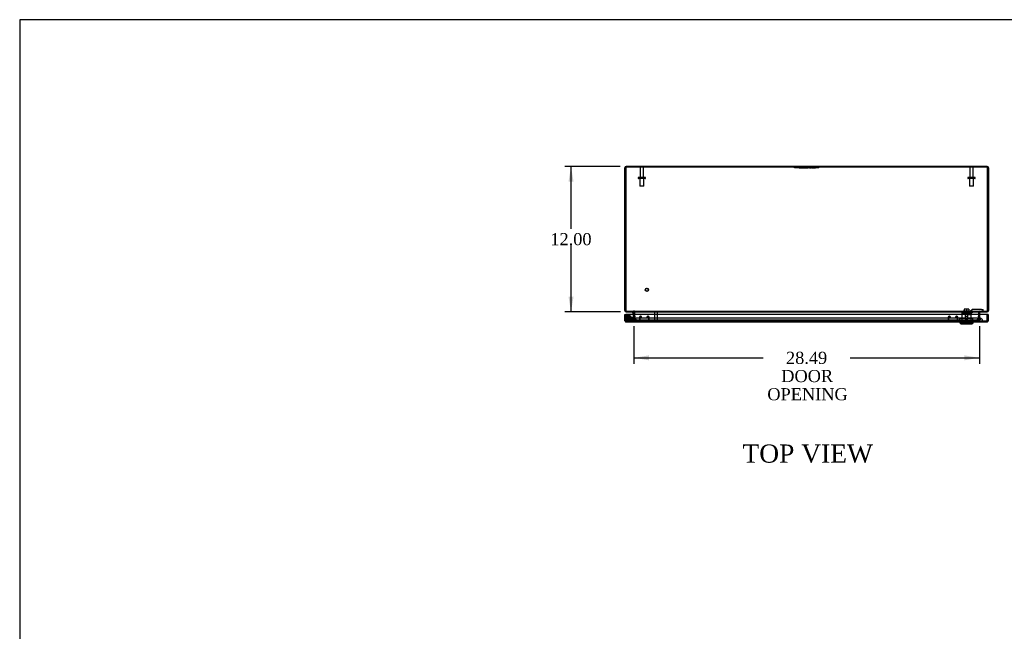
# Model space of a CAD drawing. Header units: inches. Extents: x 1 to 240, y -1 to 159.
# Tile 4 of 9: x 1 to 82, y 109 to 159. Entities that reach past the tile are written whole.
import ezdxf
from ezdxf.enums import TextEntityAlignment as Align
from ezdxf.lldxf.tags import DXFTag

# ---------------------------------------------------------------- set-up
doc = ezdxf.new("R2010")
doc.units = ezdxf.units.IN
doc.header["$MEASUREMENT"] = 0
for name, color, linetype in [('CAP02342', 7, 'Continuous'), ('COM52765', 7, 'Continuous'), ('COM52811', 7, 'Continuous'), ('COM53846', 7, 'Continuous'), ('COM70219', 7, 'Continuous'), ('COM71099-1', 7, 'Continuous'), ('Default', 7, 'Continuous'), ('HNG14573-1', 7, 'Continuous'), ('HNG14573-2', 7, 'Continuous'), ('LOK10000', 7, 'Continuous'), ('LOK10000CAM', 7, 'Continuous'), ('LOK10000NUT', 7, 'Continuous'), ('LOK10000SC', 7, 'Continuous'), ('PIN17645', 7, 'Continuous'), ('QLB20254', 7, 'Continuous'), ('QLB20284', 7, 'Continuous'), ('STD21878', 7, 'Continuous'), ('STD26098', 7, 'Continuous')]:
    doc.layers.add(name, color=color, linetype=linetype)
doc.styles.add('SEACAD_Times_New_Roman', font='times.ttf')
tags = doc.linetypes.add('HIDDEN2', pattern=[0.1875, 0.125, -0.0625]).pattern_tags.tags
tags[6:7] = [DXFTag(74, 4), DXFTag(75, 0), DXFTag(340, '0'), DXFTag(46, 0.0), DXFTag(50, 0.0), DXFTag(44, 0.0), DXFTag(45, 0.0)]
tags[4:5] = [DXFTag(74, 4), DXFTag(75, 0), DXFTag(340, '0'), DXFTag(46, 0.0), DXFTag(50, 0.0), DXFTag(44, 0.0), DXFTag(45, 0.0)]
doc.dimstyles.new('HAMMOND_(STH_-_240x160)', dxfattribs={"dimtxt": 1, "dimasz": 1.25, "dimexe": 0.5, "dimexo": 0.5, "dimgap": 0.25, "dimtad": 0, "dimtih": 1, "dimtoh": 1, "dimzin": 0, "dimdsep": 46, "dimtxsty": 'SEACAD_Times_New_Roman', "dimblk1": '_SE_FILLED', "dimblk2": '_SE_FILLED', "dimsah": 1, "dimcen": 0.5, "dimadec": 0, "dimazin": 0, "dimtfac": 0.8, "dimtofl": 0, "dimtmove": 0, "dimatfit": 3, "dimfxl": 1, "dimtolj": 1, "dimtzin": 0, "dimarcsym": 0})

# ---------------------------------------------------------------- blocks, each defined once
blk = doc.blocks.new('SE1')
at = {"layer": 'CAP02342', "color": 7, "linetype": 'HIDDEN2'}
for radius in [0.146, 0.086]:
    blk.add_circle((51.149, 134.606), radius, dxfattribs=at)
at = {"layer": 'COM52765', "color": 7, "linetype": 'Continuous'}
for p, q in [((80.766, 147.096), (50.982, 147.096)), ((50.874, 135.299), (50.874, 146.988)), ((80.874, 146.988), (80.874, 135.299)), ((50.874, 135.204), (50.874, 135.299)), ((50.874, 135.204), (50.946, 135.204)), ((50.982, 135.096), (50.982, 135.124)), ((51.01, 135.096), (50.982, 135.096)), ((51.624, 135.062), (51.696, 135.067)), ((51.624, 134.884), (51.624, 135.06)), ((80.124, 135.062), (80.053, 135.067)), ((80.124, 135.06), (80.124, 134.884)), ((80.766, 135.096), (80.739, 135.096)), ((80.766, 135.096), (80.766, 135.124)), ((80.874, 135.204), (80.802, 135.204)), ((80.874, 135.299), (80.874, 135.204))]:
    blk.add_line(p, q, dxfattribs=at)
at = {"layer": 'COM52765', "color": 7, "linetype": 'HIDDEN2'}
for p, q in [((51.374, 147.096), (51.374, 147.024)), ((51.874, 147.024), (51.874, 147.096)), ((79.874, 147.096), (79.874, 147.024)), ((80.374, 147.024), (80.374, 147.096)), ((50.946, 135.299), (50.946, 135.301)), ((50.946, 135.299), (50.946, 135.204)), ((50.982, 135.168), (51.009, 135.168)), ((50.982, 135.124), (50.982, 135.168)), ((51.588, 135.096), (51.588, 135.168)), ((51.624, 134.736), (51.624, 134.884)), ((80.124, 134.884), (80.124, 134.736)), ((80.16, 135.096), (80.16, 135.168)), ((80.739, 135.168), (80.766, 135.168)), ((80.766, 135.124), (80.766, 135.168)), ((80.802, 135.301), (80.802, 135.299)), ((80.802, 135.204), (80.802, 135.299)), ((51.559, 134.442), (51.623, 134.722)), ((51.629, 134.426), (51.559, 134.442)), ((51.623, 134.722), (51.624, 134.73)), ((51.623, 134.722), (51.694, 134.706)), ((51.696, 134.736), (51.624, 134.736)), ((51.624, 134.73), (51.624, 134.736)), ((51.624, 134.73), (51.696, 134.73)), ((51.629, 134.426), (51.694, 134.706)), ((51.694, 134.706), (51.696, 134.73)), ((80.052, 134.736), (80.124, 134.736)), ((80.124, 134.73), (80.052, 134.73)), ((80.052, 134.73), (80.055, 134.706)), ((80.125, 134.722), (80.055, 134.706)), ((80.055, 134.706), (80.12, 134.426)), ((80.12, 134.426), (80.19, 134.442)), ((80.124, 134.736), (80.124, 134.73)), ((80.124, 134.73), (80.125, 134.722)), ((80.125, 134.722), (80.19, 134.442))]:
    blk.add_line(p, q, dxfattribs=at)
at = {"layer": 'COM52765', "color": 7, "linetype": 'Continuous'}
for centre, radius, start, end in [((50.982, 146.988), 0.108, 90, 180), ((80.766, 146.988), 0.108, 0, 90), ((50.982, 135.204), 0.108, 180, 270), ((50.982, 135.204), 0.036, 180, 247.05578), ((51.588, 135.06), 0.036, 3.76822, 90), ((51.588, 135.06), 0.036, 0, 3.76822), ((51.588, 135.06), 0.108, 3.76824, 6.57026), ((51.588, 135.06), 0.108, 0, 3.76822), ((80.16, 135.06), 0.108, 176.23178, 180), ((80.16, 135.06), 0.108, 173.42975, 176.23177), ((80.16, 135.06), 0.036, 90, 176.23178), ((80.16, 135.06), 0.036, 176.23178, 180), ((80.766, 135.204), 0.108, 270, 0), ((80.766, 135.204), 0.036, 292.94215, 0)]:
    blk.add_arc(centre, radius, start, end, dxfattribs=at)
at = {"layer": 'COM52765', "color": 7, "linetype": 'HIDDEN2'}
for centre, radius, start, end in [((50.982, 146.988), 0.036, 90, 180), ((80.766, 146.988), 0.036, 0, 90), ((50.982, 135.204), 0.036, 247.05578, 270), ((51.588, 135.06), 0.108, 6.57026, 89.99999), ((80.16, 135.06), 0.108, 90.00002, 173.42975), ((80.766, 135.204), 0.036, 270, 292.94215)]:
    blk.add_arc(centre, radius, start, end, dxfattribs=at)
at = {"layer": 'COM52811', "color": 7, "linetype": 'Continuous'}
for p, q in [((50.878, 134.884), (50.95, 134.884)), ((50.878, 134.367), (50.878, 134.884)), ((80.775, 134.884), (50.95, 134.884)), ((50.95, 134.884), (50.95, 134.367)), ((50.95, 134.367), (50.95, 134.884)), ((80.775, 134.367), (80.775, 134.884)), ((80.847, 134.884), (80.775, 134.884)), ((80.775, 134.884), (80.775, 134.367)), ((80.847, 134.884), (80.847, 134.367)), ((50.95, 134.316), (50.924, 134.279)), ((50.95, 134.367), (50.95, 134.367)), ((50.95, 134.367), (50.95, 134.279)), ((50.95, 134.367), (50.95, 134.316)), ((80.739, 134.259), (50.986, 134.259)), ((50.986, 134.259), (50.986, 134.259)), ((50.986, 134.259), (50.986, 134.259)), ((50.986, 134.259), (50.986, 134.259)), ((80.74, 134.259), (80.739, 134.259)), ((80.74, 134.259), (80.74, 134.259)), ((80.74, 134.259), (80.74, 134.259)), ((80.775, 134.367), (80.775, 134.367)), ((80.775, 134.367), (80.775, 134.279)), ((80.775, 134.316), (80.775, 134.367)), ((80.775, 134.316), (80.802, 134.279))]:
    blk.add_line(p, q, dxfattribs=at)
at = {"layer": 'COM52811', "color": 7, "linetype": 'HIDDEN2'}
for p, q in [((50.95, 134.367), (50.951, 134.367)), ((80.739, 134.331), (50.986, 134.331)), ((50.986, 134.331), (50.986, 134.259)), ((50.986, 134.259), (50.986, 134.331)), ((78.656, 134.331), (78.656, 134.259)), ((78.82, 134.331), (78.82, 134.259)), ((79.282, 134.331), (79.282, 134.259)), ((79.447, 134.331), (79.447, 134.259)), ((80.739, 134.259), (80.739, 134.331)), ((80.74, 134.331), (80.74, 134.259)), ((80.775, 134.367), (80.775, 134.367))]:
    blk.add_line(p, q, dxfattribs=at)
at = {"layer": 'COM52811', "color": 7, "linetype": 'Continuous'}
for centre, start, end in [((50.986, 134.367), 180, 234.47348), ((50.986, 134.367), 234.47348, 269.78246), ((50.986, 134.367), 269.89915, 270), ((80.739, 134.367), 270, 270.10085), ((80.739, 134.367), 270.21754, 305.52652), ((80.739, 134.367), 305.52652, 0)]:
    blk.add_arc(centre, 0.108, start, end, dxfattribs=at)
at = {"layer": 'COM52811', "color": 7, "linetype": 'HIDDEN2'}
for centre, start, end in [((50.986, 134.367), 180, 269.69745), ((50.987, 134.367), 180, 269.69745), ((50.986, 134.367), 269.69745, 270), ((80.739, 134.367), 270.30255, 0), ((80.739, 134.367), 270, 270.30255), ((80.739, 134.367), 270.30255, 0)]:
    blk.add_arc(centre, 0.036, start, end, dxfattribs=at)
for points, knots in [([(50.986, 134.259), (50.986, 134.265), (50.986, 134.271), (50.986, 134.277), (50.986, 134.283), (50.986, 134.289), (50.986, 134.295), (50.985, 134.297), (50.985, 134.298), (50.985, 134.3), (50.985, 134.301), (50.985, 134.303), (50.984, 134.304), (50.984, 134.305), (50.983, 134.305), (50.983, 134.306), (50.982, 134.307), (50.982, 134.307), (50.981, 134.307), (50.978, 134.309), (50.975, 134.309), (50.972, 134.31), (50.969, 134.31), (50.966, 134.311), (50.963, 134.312), (50.959, 134.313), (50.955, 134.315), (50.95, 134.316)], [0, 0, 0, 0, 0.186705, 0.186705, 0.186705, 0.38114, 0.38114, 0.38114, 0.429837, 0.429837, 0.429837, 0.479528, 0.479528, 0.479528, 0.504062, 0.504062, 0.504062, 0.535578, 0.535578, 0.535578, 0.673413, 0.673413, 0.673413, 0.81014, 0.81014, 0.81014, 1, 1, 1, 1]), ([(50.95, 134.316), (50.956, 134.314), (50.961, 134.312), (50.969, 134.31), (50.972, 134.309), (50.976, 134.309), (50.978, 134.308), (50.981, 134.307), (50.982, 134.307), (50.984, 134.304), (50.985, 134.302), (50.985, 134.299), (50.985, 134.297), (50.986, 134.291), (50.986, 134.287), (50.986, 134.275), (50.986, 134.267), (50.986, 134.259)], [0, 0, 0, 0, 0.25, 0.25, 0.375, 0.375, 0.4375, 0.4375, 0.5, 0.5, 0.5625, 0.5625, 0.625, 0.625, 0.75, 0.75, 1, 1, 1, 1]), ([(80.775, 134.316), (80.77, 134.314), (80.764, 134.312), (80.756, 134.31), (80.753, 134.309), (80.749, 134.309), (80.748, 134.308), (80.745, 134.307), (80.744, 134.307), (80.741, 134.304), (80.741, 134.302), (80.74, 134.299), (80.74, 134.297), (80.74, 134.291), (80.74, 134.287), (80.74, 134.275), (80.74, 134.267), (80.74, 134.259)], [0, 0, 0, 0, 0.25, 0.25, 0.375, 0.375, 0.4375, 0.4375, 0.5, 0.5, 0.5625, 0.5625, 0.625, 0.625, 0.75, 0.75, 1, 1, 1, 1]), ([(80.74, 134.259), (80.74, 134.265), (80.74, 134.271), (80.74, 134.277), (80.74, 134.283), (80.74, 134.289), (80.74, 134.295), (80.74, 134.297), (80.741, 134.298), (80.741, 134.3), (80.741, 134.301), (80.741, 134.303), (80.742, 134.304), (80.742, 134.305), (80.743, 134.305), (80.743, 134.306), (80.744, 134.307), (80.744, 134.307), (80.745, 134.307), (80.748, 134.309), (80.751, 134.309), (80.754, 134.31), (80.757, 134.31), (80.76, 134.311), (80.763, 134.312), (80.767, 134.313), (80.771, 134.315), (80.775, 134.316)], [0, 0, 0, 0, 0.186705, 0.186705, 0.186705, 0.38114, 0.38114, 0.38114, 0.429837, 0.429837, 0.429837, 0.479528, 0.479528, 0.479528, 0.504062, 0.504062, 0.504062, 0.535578, 0.535578, 0.535578, 0.673413, 0.673413, 0.673413, 0.81014, 0.81014, 0.81014, 1, 1, 1, 1])]:
    blk.add_open_spline(points, degree=3, knots=knots, dxfattribs=at)
at = {"layer": 'COM52811', "color": 7, "linetype": 'Continuous'}
for points in [[(50.95, 134.279), (50.956, 134.273), (50.962, 134.268), (50.974, 134.261), (50.98, 134.259), (50.986, 134.259)], [(80.775, 134.279), (80.769, 134.273), (80.763, 134.268), (80.751, 134.261), (80.746, 134.259), (80.74, 134.259)]]:
    blk.add_open_spline(points, degree=3, knots=[0, 0, 0, 0, 0.5, 0.5, 1, 1, 1, 1], dxfattribs=at)
at = {"layer": 'COM53846', "color": 7, "linetype": 'HIDDEN2'}
for p, q in [((52.075, 134.656), (52.075, 134.412)), ((52.113, 134.656), (52.113, 134.412)), ((52.182, 134.737), (52.156, 134.737)), ((52.182, 134.699), (52.156, 134.699)), ((52.156, 134.369), (52.807, 134.369)), ((52.225, 134.619), (52.225, 134.656)), ((52.263, 134.619), (52.225, 134.619)), ((52.263, 134.619), (52.263, 134.656)), ((52.7, 134.656), (52.7, 134.619)), ((52.7, 134.619), (52.738, 134.619)), ((52.738, 134.656), (52.738, 134.619)), ((52.807, 134.737), (52.781, 134.737)), ((52.807, 134.699), (52.781, 134.699)), ((52.85, 134.412), (52.85, 134.656)), ((52.888, 134.412), (52.888, 134.656)), ((77.538, 134.656), (77.538, 134.412)), ((77.576, 134.656), (77.576, 134.412)), ((77.645, 134.737), (77.619, 134.737)), ((77.645, 134.699), (77.619, 134.699)), ((77.619, 134.369), (78.269, 134.369)), ((77.688, 134.619), (77.688, 134.656)), ((77.726, 134.619), (77.688, 134.619)), ((77.726, 134.619), (77.726, 134.656)), ((78.162, 134.656), (78.162, 134.619)), ((78.162, 134.619), (78.2, 134.619)), ((78.2, 134.656), (78.2, 134.619)), ((78.269, 134.737), (78.243, 134.737)), ((78.269, 134.699), (78.243, 134.699)), ((78.312, 134.412), (78.312, 134.656)), ((78.35, 134.412), (78.35, 134.656))]:
    blk.add_line(p, q, dxfattribs=at)
for centre, radius, start, end in [((52.156, 134.656), 0.081, 90, 180), ((52.156, 134.412), 0.081, 180, 270), ((52.156, 134.656), 0.043, 90, 180), ((52.156, 134.412), 0.043, 180, 270), ((52.182, 134.656), 0.081, 0, 90), ((52.182, 134.656), 0.043, 0, 90), ((52.781, 134.656), 0.081, 90, 180), ((52.781, 134.656), 0.043, 90, 180), ((52.807, 134.656), 0.081, 0, 90), ((52.807, 134.656), 0.043, 0, 90), ((52.807, 134.412), 0.043, 270, 0), ((52.807, 134.412), 0.081, 270, 0), ((77.619, 134.656), 0.081, 90, 180), ((77.619, 134.412), 0.081, 180, 270), ((77.619, 134.656), 0.043, 90, 180), ((77.619, 134.412), 0.043, 180, 270), ((77.645, 134.656), 0.081, 0, 90), ((77.645, 134.656), 0.043, 0, 90), ((78.243, 134.656), 0.081, 90, 180), ((78.243, 134.656), 0.043, 90, 180), ((78.269, 134.656), 0.081, 0, 90), ((78.269, 134.656), 0.043, 0, 90), ((78.269, 134.412), 0.043, 270, 0), ((78.269, 134.412), 0.081, 270, 0)]:
    blk.add_arc(centre, radius, start, end, dxfattribs=at)
at = {"layer": 'COM70219', "color": 7, "linetype": 'HIDDEN2'}
for p, q in [((51.613, 134.335), (51.364, 134.333)), ((51.364, 134.333), (51.364, 134.332)), ((51.863, 134.333), (51.364, 134.333)), ((51.863, 134.332), (51.364, 134.332)), ((51.863, 134.581), (51.613, 134.581)), ((51.862, 134.333), (51.613, 134.335)), ((51.863, 134.335), (51.613, 134.335)), ((51.862, 134.332), (51.862, 134.333)), ((79.885, 134.581), (51.863, 134.581)), ((79.885, 134.335), (51.863, 134.335)), ((79.885, 134.333), (51.863, 134.333)), ((79.885, 134.332), (51.863, 134.332)), ((80.135, 134.581), (79.885, 134.581)), ((80.135, 134.335), (79.885, 134.335)), ((80.384, 134.333), (79.885, 134.333)), ((80.384, 134.332), (79.885, 134.332)), ((79.886, 134.333), (80.135, 134.335)), ((79.886, 134.332), (79.886, 134.333)), ((80.135, 134.335), (80.384, 134.333)), ((80.384, 134.333), (80.384, 134.332))]:
    blk.add_line(p, q, dxfattribs=at)
for centre in [(51.613, 134.331), (80.135, 134.331)]:
    blk.add_arc(centre, 0.25, 0, 180, dxfattribs=at)
at = {"layer": 'COM71099-1', "color": 7, "linetype": 'Continuous'}
for p, q in [((80.802, 147.024), (50.946, 147.024)), ((50.946, 147.024), (50.946, 135.301)), ((80.802, 135.301), (80.802, 147.024)), ((51.009, 135.096), (80.739, 135.096)), ((51.696, 135.072), (51.696, 135.06)), ((51.696, 134.884), (51.696, 135.06)), ((80.052, 135.06), (80.052, 135.072)), ((80.052, 135.06), (80.052, 134.884))]:
    blk.add_line(p, q, dxfattribs=at)
at = {"layer": 'COM71099-1', "color": 7, "linetype": 'HIDDEN2'}
for p, q in [((51.009, 135.168), (80.739, 135.168)), ((51.009, 135.168), (51.009, 135.096)), ((51.623, 135.168), (51.623, 135.096)), ((51.696, 135.072), (51.696, 135.095)), ((51.696, 134.73), (51.696, 134.884)), ((80.052, 135.072), (80.052, 135.095)), ((80.052, 134.884), (80.052, 134.73)), ((80.126, 135.168), (80.126, 135.096)), ((80.739, 135.168), (80.739, 135.096)), ((51.629, 134.442), (51.695, 134.722)), ((51.695, 134.706), (51.629, 134.426)), ((51.629, 134.442), (51.629, 134.426)), ((51.629, 134.442), (80.119, 134.442)), ((51.629, 134.426), (80.119, 134.426)), ((51.696, 134.73), (51.695, 134.722)), ((51.696, 134.729), (51.695, 134.706)), ((51.695, 134.706), (51.696, 134.729)), ((51.695, 134.722), (51.695, 134.706)), ((51.696, 134.73), (51.696, 134.729)), ((51.696, 134.73), (51.696, 134.73)), ((51.696, 134.729), (51.696, 134.73)), ((80.052, 134.73), (80.052, 134.729)), ((80.054, 134.722), (80.052, 134.73)), ((80.052, 134.73), (80.052, 134.73)), ((80.054, 134.706), (80.052, 134.729)), ((80.052, 134.729), (80.054, 134.706)), ((80.054, 134.722), (80.119, 134.442)), ((80.054, 134.722), (80.054, 134.706)), ((80.119, 134.426), (80.054, 134.706)), ((80.119, 134.442), (80.119, 134.426))]:
    blk.add_line(p, q, dxfattribs=at)
at = {"layer": 'COM71099-1', "color": 7, "linetype": 'Continuous'}
for centre, radius, start, end in [((51.258, 135.301), 0.312, 180, 198.09297), ((51.615, 134.949), 0.147, 56.26725, 86.91739), ((80.134, 134.949), 0.147, 93.08261, 123.73275), ((80.49, 135.301), 0.312, 341.90703, 0)]:
    blk.add_arc(centre, radius, start, end, dxfattribs=at)
at = {"layer": 'COM71099-1', "color": 7, "linetype": 'HIDDEN2'}
for centre, start, end in [((51.615, 134.949), 56.26725, 86.91739), ((80.134, 134.949), 93.08261, 123.73275)]:
    blk.add_arc(centre, 0.147, start, end, dxfattribs=at)
for points in [[(50.962, 135.204), (50.964, 135.199), (50.967, 135.194), (50.974, 135.185), (50.978, 135.181), (50.986, 135.175), (50.99, 135.172), (50.999, 135.169), (51.004, 135.168), (51.009, 135.168)], [(51.623, 135.168), (51.629, 135.168), (51.635, 135.166), (51.647, 135.159), (51.653, 135.154), (51.666, 135.141), (51.672, 135.133), (51.684, 135.115), (51.69, 135.105), (51.696, 135.095)], [(51.696, 135.095), (51.69, 135.105), (51.684, 135.115), (51.672, 135.133), (51.666, 135.141), (51.653, 135.154), (51.647, 135.159), (51.635, 135.166), (51.629, 135.168), (51.623, 135.168)], [(80.052, 135.095), (80.059, 135.105), (80.065, 135.115), (80.077, 135.133), (80.083, 135.141), (80.095, 135.154), (80.101, 135.159), (80.114, 135.166), (80.12, 135.168), (80.126, 135.168)], [(80.739, 135.168), (80.745, 135.168), (80.75, 135.169), (80.759, 135.172), (80.763, 135.175), (80.771, 135.181), (80.775, 135.185), (80.781, 135.194), (80.784, 135.199), (80.787, 135.204)]]:
    blk.add_open_spline(points, degree=3, knots=[0, 0, 0, 0, 0.25, 0.25, 0.5, 0.5, 0.75, 0.75, 1, 1, 1, 1], dxfattribs=at)
at = {"layer": 'COM71099-1', "color": 7, "linetype": 'Continuous'}
for points, knots in [([(50.962, 135.204), (50.962, 135.202), (50.963, 135.198), (50.964, 135.191), (50.965, 135.185), (50.967, 135.178), (50.968, 135.172), (50.969, 135.166), (50.971, 135.16), (50.972, 135.155), (50.974, 135.149), (50.975, 135.144), (50.977, 135.139), (50.978, 135.134), (50.98, 135.129), (50.983, 135.122), (50.988, 135.112), (50.994, 135.104), (50.999, 135.099), (51.004, 135.096), (51.008, 135.096), (51.009, 135.096)], [0, 0, 0, 0, 0.037505, 0.074906, 0.112201, 0.149385, 0.186456, 0.223409, 0.260242, 0.296951, 0.333533, 0.369984, 0.406303, 0.442485, 0.478527, 0.514427, 0.638738, 0.761153, 0.84171, 0.921336, 1, 1, 1, 1]), ([(80.739, 135.096), (80.74, 135.096), (80.742, 135.096), (80.745, 135.097), (80.747, 135.098), (80.749, 135.099), (80.752, 135.101), (80.754, 135.103), (80.756, 135.106), (80.759, 135.109), (80.761, 135.112), (80.763, 135.116), (80.765, 135.12), (80.768, 135.128), (80.773, 135.141), (80.777, 135.157), (80.78, 135.171), (80.783, 135.182), (80.785, 135.193), (80.786, 135.2), (80.787, 135.204)], [0, 0, 0, 0, 0.039227, 0.078698, 0.11841, 0.15836, 0.198543, 0.238956, 0.279594, 0.320453, 0.361528, 0.402815, 0.44431, 0.486009, 0.612097, 0.739826, 0.804347, 0.869228, 0.934452, 1, 1, 1, 1])]:
    blk.add_open_spline(points, degree=3, knots=knots, dxfattribs=at)
at = {"layer": 'HNG14573-1', "color": 7, "linetype": 'Continuous'}
for p, q in [((51.486, 135.039), (51.486, 135.096)), ((51.486, 135.039), (51.546, 135.039)), ((51.567, 135.018), (51.567, 134.884))]:
    blk.add_line(p, q, dxfattribs=at)
at = {"layer": 'HNG14573-1', "color": 7, "linetype": 'HIDDEN2'}
for p, q in [((51.567, 134.884), (51.567, 134.74)), ((51.607, 134.921), (51.607, 134.877)), ((51.664, 134.874), (51.664, 134.924)), ((51.435, 134.485), (51.149, 134.485)), ((51.435, 134.428), (51.149, 134.428)), ((51.243, 134.529), (51.287, 134.493)), ((51.549, 134.655), (51.334, 134.485)), ((51.6, 134.623), (51.354, 134.428)), ((51.383, 134.485), (51.383, 134.428)), ((51.567, 134.733), (51.526, 134.557)), ((51.589, 134.654), (51.58, 134.611)), ((51.622, 134.721), (51.581, 134.544)), ((51.634, 134.596), (51.646, 134.644))]:
    blk.add_line(p, q, dxfattribs=at)
at = {"layer": 'HNG14573-1', "color": 7, "linetype": 'Continuous'}
for radius in [0.078, 0.021]:
    blk.add_arc((51.546, 135.018), radius, 0, 90, dxfattribs=at)
at = {"layer": 'HNG14573-1', "color": 7, "linetype": 'HIDDEN2'}
for centre, radius, start, end in [((51.624, 134.975), 0.057, 180, 252.64774), ((51.624, 134.823), 0.057, 107.35226, 180), ((51.607, 134.924), 0.057, 0, 72.64774), ((51.607, 134.874), 0.057, 287.35226, 0), ((51.149, 134.606), 0.178, 320.59251, 270), ((51.149, 134.606), 0.121, 320.59251, 270), ((51.435, 134.578), 0.093, 270, 347), ((51.435, 134.578), 0.15, 270, 347), ((51.584, 134.554), 0.057, 94.35226, 167), ((51.618, 134.703), 0.057, 167, 239.64774), ((51.538, 134.74), 0.029, 347, 0), ((51.579, 134.609), 0.057, 274.35226, 347), ((51.59, 134.657), 0.057, 347, 59.64774), ((51.538, 134.74), 0.086, 347, 0)]:
    blk.add_arc(centre, radius, start, end, dxfattribs=at)
at = {"layer": 'HNG14573-2', "color": 7, "linetype": 'HIDDEN2'}
for radius in [0.228, 0.12]:
    blk.add_circle((51.149, 134.606), radius, dxfattribs=at)
for start, end in [(0, 178.38815), (181.61185, 0)]:
    blk.add_arc((51.149, 134.606), 0.199, start, end, dxfattribs=at)
at = {"layer": 'HNG14573-2', "color": 7, "linetype": 'Continuous'}
blk.add_arc((51.149, 134.606), 0.199, 178.38815, 181.61185, dxfattribs=at)
at = {"layer": 'LOK10000', "color": 7, "linetype": 'HIDDEN2'}
for p, q in [((79.224, 134.969), (78.659, 134.969)), ((78.659, 134.969), (78.659, 134.329)), ((78.894, 135.069), (78.894, 134.969)), ((78.894, 135.069), (79.209, 135.069)), ((78.935, 135.069), (78.935, 134.569)), ((79.051, 134.869), (79.051, 134.969)), ((79.209, 134.869), (79.051, 134.869)), ((79.167, 134.569), (79.167, 135.069)), ((79.209, 135.069), (79.209, 134.969)), ((79.209, 134.969), (79.209, 134.869)), ((79.209, 134.869), (79.444, 134.869)), ((79.444, 134.969), (79.407, 134.969)), ((79.444, 134.869), (79.444, 134.969)), ((79.444, 134.329), (79.444, 134.869)), ((78.656, 134.329), (78.656, 134.259)), ((78.74, 134.189), (78.739, 134.189)), ((78.739, 134.189), (78.739, 134.129)), ((79.364, 134.129), (78.739, 134.129)), ((78.739, 134.129), (78.739, 134.099)), ((78.74, 134.189), (78.74, 134.129)), ((78.74, 134.189), (79.362, 134.189)), ((78.82, 134.329), (78.82, 134.259)), ((78.935, 134.569), (79.167, 134.569)), ((78.935, 134.569), (79.051, 134.499)), ((79.051, 134.499), (79.167, 134.569)), ((79.282, 134.329), (79.282, 134.259)), ((79.362, 134.189), (79.362, 134.129)), ((79.362, 134.189), (79.364, 134.189)), ((79.364, 134.129), (79.364, 134.189)), ((79.364, 134.099), (79.364, 134.129)), ((79.447, 134.329), (79.447, 134.259))]:
    blk.add_line(p, q, dxfattribs=at)
at = {"layer": 'LOK10000', "color": 7, "linetype": 'Continuous'}
for p, q in [((78.501, 134.259), (78.501, 134.199)), ((78.501, 134.199), (79.601, 134.199)), ((78.501, 134.199), (78.601, 134.099)), ((78.601, 134.099), (79.501, 134.099)), ((79.501, 134.099), (79.601, 134.199)), ((79.601, 134.199), (79.601, 134.259))]:
    blk.add_line(p, q, dxfattribs=at)
at = {"layer": 'LOK10000CAM', "color": 7, "linetype": 'HIDDEN2'}
for p, q in [((78.936, 135.119), (78.682, 135.119)), ((78.682, 135.119), (78.682, 134.969)), ((78.894, 134.969), (78.894, 135.119)), ((78.936, 135.119), (79.351, 135.119)), ((79.209, 134.969), (79.209, 135.119)), ((79.351, 134.969), (79.224, 134.969)), ((79.544, 135.284), (79.351, 135.119)), ((79.351, 134.969), (79.351, 135.119)), ((79.351, 134.969), (79.407, 134.969)), ((79.407, 134.969), (79.6, 135.134)), ((80.304, 135.284), (79.544, 135.284)), ((79.6, 135.134), (80.304, 135.134)), ((80.304, 135.284), (80.429, 135.284)), ((80.429, 135.134), (80.304, 135.134)), ((80.429, 135.134), (80.429, 135.284))]:
    blk.add_line(p, q, dxfattribs=at)
at = {"layer": 'LOK10000NUT', "color": 7, "linetype": 'HIDDEN2'}
for p, q in [((79.051, 134.544), (78.521, 134.544)), ((78.521, 134.329), (78.521, 134.544)), ((79.051, 134.329), (78.521, 134.329)), ((78.659, 134.544), (78.659, 134.329)), ((79.581, 134.544), (79.051, 134.544)), ((79.051, 134.329), (79.051, 134.544)), ((79.581, 134.329), (79.051, 134.329)), ((79.444, 134.329), (79.444, 134.544)), ((79.581, 134.329), (79.581, 134.544))]:
    blk.add_line(p, q, dxfattribs=at)
at = {"layer": 'LOK10000SC', "color": 7, "linetype": 'HIDDEN2'}
for p, q in [((78.789, 135.189), (79.314, 135.189)), ((78.789, 135.189), (78.789, 135.119)), ((79.051, 135.326), (78.859, 135.326)), ((78.859, 135.326), (78.859, 135.189)), ((78.935, 135.119), (78.935, 134.744)), ((79.244, 135.326), (79.051, 135.326)), ((79.051, 135.326), (79.051, 135.189)), ((79.167, 134.744), (79.167, 135.119)), ((79.244, 135.326), (79.244, 135.189)), ((79.314, 135.119), (79.314, 135.189)), ((78.935, 134.744), (79.167, 134.744))]:
    blk.add_line(p, q, dxfattribs=at)
at = {"layer": 'PIN17645', "color": 7, "linetype": 'HIDDEN2'}
for radius in [0.188, 0.113, 0.063, 0.05]:
    blk.add_circle((51.149, 134.606), radius, dxfattribs=at)
at = {"layer": 'QLB20254', "color": 7, "linetype": 'HIDDEN2'}
for p, q in [((64.874, 146.994), (64.874, 147.024)), ((66.874, 146.994), (66.874, 147.024)), ((65.249, 146.994), (64.874, 146.994)), ((65.119, 146.995), (65.119, 146.983)), ((65.15, 146.995), (65.15, 146.983)), ((65.228, 146.984), (65.228, 146.994)), ((65.248, 146.994), (65.228, 146.994)), ((65.235, 146.984), (65.235, 146.994)), ((66.499, 146.994), (65.249, 146.994)), ((65.252, 146.984), (65.337, 146.984)), ((65.258, 146.984), (65.258, 146.994)), ((65.279, 146.984), (65.279, 146.994)), ((65.283, 146.984), (65.283, 146.994)), ((65.302, 146.984), (65.302, 146.994)), ((65.306, 146.983), (65.306, 146.995)), ((65.332, 146.984), (65.332, 146.994)), ((65.337, 146.983), (65.337, 146.995)), ((65.341, 146.984), (65.341, 146.994)), ((65.375, 146.984), (65.375, 146.994)), ((65.375, 146.984), (65.405, 146.984)), ((65.405, 146.984), (65.405, 146.994)), ((65.405, 146.984), (65.518, 146.984)), ((65.518, 146.984), (65.518, 146.994)), ((65.552, 146.984), (65.552, 146.994)), ((65.552, 146.984), (65.713, 146.984)), ((65.582, 146.984), (65.582, 146.994)), ((65.682, 146.984), (65.682, 146.994)), ((65.724, 146.984), (65.682, 146.984)), ((65.683, 146.983), (65.683, 146.995)), ((65.693, 146.983), (65.693, 146.995)), ((65.713, 146.983), (65.713, 146.995)), ((65.724, 146.983), (65.724, 146.995)), ((65.751, 146.984), (65.751, 146.994)), ((65.756, 146.984), (65.756, 146.994)), ((65.756, 146.984), (65.901, 146.984)), ((65.784, 146.984), (65.784, 146.994)), ((65.79, 146.984), (65.79, 146.994)), ((65.873, 146.983), (65.873, 146.995)), ((65.901, 146.983), (65.901, 146.995)), ((65.902, 146.984), (65.902, 146.994)), ((65.932, 146.995), (65.932, 146.983)), ((65.932, 146.984), (66.007, 146.984)), ((65.961, 146.995), (65.961, 146.983)), ((66.007, 146.984), (66.007, 146.994)), ((66.081, 146.984), (66.007, 146.984)), ((66.053, 146.983), (66.053, 146.995)), ((66.081, 146.983), (66.081, 146.995)), ((66.105, 146.984), (66.105, 146.994)), ((66.11, 146.984), (66.11, 146.994)), ((66.11, 146.984), (66.256, 146.984)), ((66.139, 146.984), (66.139, 146.994)), ((66.144, 146.984), (66.144, 146.994)), ((66.227, 146.983), (66.227, 146.995)), ((66.256, 146.983), (66.256, 146.995)), ((66.256, 146.984), (66.256, 146.994)), ((66.286, 146.984), (66.286, 146.994)), ((66.286, 146.984), (66.291, 146.984)), ((66.291, 146.984), (66.291, 146.994)), ((66.291, 146.984), (66.313, 146.984)), ((66.313, 146.984), (66.313, 146.994)), ((66.313, 146.984), (66.426, 146.984)), ((66.315, 146.984), (66.315, 146.994)), ((66.317, 146.984), (66.317, 146.994)), ((66.323, 146.984), (66.323, 146.994)), ((66.335, 146.984), (66.335, 146.994)), ((66.407, 146.983), (66.407, 146.995)), ((66.426, 146.984), (66.426, 146.994)), ((66.437, 146.984), (66.434, 146.984)), ((66.437, 146.983), (66.437, 146.995)), ((66.455, 146.984), (66.455, 146.994)), ((66.455, 146.984), (66.558, 146.984)), ((66.482, 146.984), (66.482, 146.994)), ((66.513, 146.994), (66.482, 146.994)), ((66.874, 146.994), (66.499, 146.994)), ((66.552, 146.984), (66.552, 146.994)), ((66.553, 146.984), (66.553, 146.994)), ((66.558, 146.984), (66.558, 146.994)), ((66.558, 146.984), (66.581, 146.984)), ((66.581, 146.984), (66.581, 146.994)), ((66.581, 146.984), (66.612, 146.984)), ((66.612, 146.984), (66.612, 146.994))]:
    blk.add_line(p, q, dxfattribs=at)
at = {"layer": 'QLB20284', "color": 7, "linetype": 'HIDDEN2'}
for p, q in [((53.2, 134.361), (53.575, 134.361)), ((53.2, 134.361), (53.2, 134.331)), ((53.575, 134.361), (56.825, 134.361)), ((54.514, 134.371), (54.483, 134.371)), ((54.483, 134.371), (54.483, 134.361)), ((54.537, 134.371), (54.514, 134.371)), ((54.514, 134.371), (54.514, 134.361)), ((54.64, 134.371), (54.537, 134.371)), ((54.537, 134.371), (54.537, 134.361)), ((54.542, 134.371), (54.542, 134.361)), ((54.543, 134.371), (54.543, 134.361)), ((54.613, 134.371), (54.613, 134.361)), ((54.64, 134.371), (54.64, 134.361)), ((54.659, 134.372), (54.659, 134.36)), ((54.659, 134.371), (54.702, 134.371)), ((54.668, 134.372), (54.668, 134.36)), ((54.8, 134.371), (54.668, 134.371)), ((54.687, 134.372), (54.687, 134.36)), ((54.697, 134.372), (54.697, 134.36)), ((54.702, 134.371), (54.702, 134.361)), ((54.766, 134.371), (54.766, 134.361)), ((54.771, 134.36), (54.771, 134.372)), ((54.781, 134.36), (54.781, 134.372)), ((54.8, 134.36), (54.8, 134.372)), ((54.809, 134.36), (54.809, 134.372)), ((54.839, 134.372), (54.839, 134.36)), ((54.985, 134.371), (54.839, 134.371)), ((54.839, 134.371), (54.839, 134.361)), ((54.868, 134.372), (54.868, 134.36)), ((54.951, 134.371), (54.951, 134.361)), ((54.956, 134.371), (54.956, 134.361)), ((54.985, 134.371), (54.985, 134.361)), ((54.99, 134.371), (54.99, 134.361)), ((55.014, 134.372), (55.014, 134.36)), ((55.088, 134.371), (55.014, 134.371)), ((55.042, 134.372), (55.042, 134.36)), ((55.088, 134.371), (55.163, 134.371)), ((55.088, 134.371), (55.088, 134.361)), ((55.134, 134.36), (55.134, 134.372)), ((55.163, 134.36), (55.163, 134.372)), ((55.193, 134.371), (55.193, 134.361)), ((55.194, 134.372), (55.194, 134.36)), ((55.339, 134.371), (55.194, 134.371)), ((55.222, 134.372), (55.222, 134.36)), ((55.305, 134.371), (55.305, 134.361)), ((55.311, 134.371), (55.311, 134.361)), ((55.339, 134.371), (55.339, 134.361)), ((55.344, 134.371), (55.344, 134.361)), ((55.371, 134.372), (55.371, 134.36)), ((55.371, 134.371), (55.413, 134.371)), ((55.382, 134.372), (55.382, 134.36)), ((55.543, 134.371), (55.382, 134.371)), ((55.402, 134.372), (55.402, 134.36)), ((55.412, 134.372), (55.412, 134.36)), ((55.413, 134.371), (55.413, 134.361)), ((55.513, 134.371), (55.513, 134.361)), ((55.543, 134.371), (55.543, 134.361)), ((55.69, 134.371), (55.577, 134.371)), ((55.577, 134.371), (55.577, 134.361)), ((55.72, 134.371), (55.69, 134.371)), ((55.69, 134.371), (55.69, 134.361)), ((55.72, 134.371), (55.72, 134.361)), ((55.754, 134.371), (55.754, 134.361)), ((55.758, 134.372), (55.758, 134.36)), ((55.976, 134.371), (55.758, 134.371)), ((55.763, 134.371), (55.763, 134.361)), ((55.789, 134.372), (55.789, 134.36)), ((55.793, 134.371), (55.793, 134.361)), ((55.812, 134.371), (55.812, 134.361)), ((55.816, 134.371), (55.816, 134.361)), ((55.837, 134.371), (55.837, 134.361)), ((55.86, 134.371), (55.86, 134.361)), ((55.867, 134.371), (55.867, 134.361)), ((55.945, 134.36), (55.945, 134.372)), ((55.976, 134.36), (55.976, 134.372)), ((56.825, 134.361), (57.2, 134.361)), ((57.2, 134.361), (57.2, 134.331))]:
    blk.add_line(p, q, dxfattribs=at)
at = {"layer": 'STD21878', "color": 7, "linetype": 'HIDDEN2'}
for p, q in [((53.575, 135.081), (53.325, 135.081)), ((53.325, 135.081), (53.325, 134.362)), ((53.575, 134.362), (53.575, 135.081)), ((53.591, 134.362), (53.31, 134.362)), ((53.31, 134.362), (53.31, 134.331)), ((53.591, 134.331), (53.591, 134.362))]:
    blk.add_line(p, q, dxfattribs=at)
for radius in [0.141, 0.125]:
    blk.add_circle((52.696, 136.918), radius, dxfattribs=at)
at = {"layer": 'STD26098', "color": 7, "linetype": 'HIDDEN2'}
for p, q in [((52.145, 146.964), (52.145, 146.187)), ((52.415, 146.187), (52.415, 146.964)), ((79.333, 146.964), (79.333, 146.187)), ((79.603, 146.187), (79.603, 146.964)), ((51.968, 146.157), (51.968, 146.117)), ((52.563, 146.187), (51.998, 146.187)), ((52.563, 146.087), (51.998, 146.087)), ((52.124, 146.087), (52.124, 145.462)), ((52.437, 145.462), (52.124, 145.462)), ((52.437, 145.462), (52.437, 146.087)), ((52.593, 146.117), (52.593, 146.157)), ((79.156, 146.157), (79.156, 146.117)), ((79.751, 146.187), (79.186, 146.187)), ((79.751, 146.087), (79.186, 146.087)), ((79.312, 146.087), (79.312, 145.462)), ((79.625, 145.462), (79.312, 145.462)), ((79.625, 145.462), (79.625, 146.087)), ((79.781, 146.117), (79.781, 146.157))]:
    blk.add_line(p, q, dxfattribs=at)
for centre, radius, start, end in [((52.205, 146.964), 0.06, 90, 180), ((52.355, 146.964), 0.06, 0, 90), ((79.393, 146.964), 0.06, 90, 180), ((79.543, 146.964), 0.06, 0, 90), ((51.998, 146.157), 0.03, 90, 180), ((51.998, 146.117), 0.03, 180, 270), ((52.563, 146.157), 0.03, 0, 90), ((52.563, 146.117), 0.03, 270, 0), ((79.186, 146.157), 0.03, 90, 180), ((79.186, 146.117), 0.03, 180, 270), ((79.751, 146.157), 0.03, 0, 90), ((79.751, 146.117), 0.03, 270, 0)]:
    blk.add_arc(centre, radius, start, end, dxfattribs=at)
blk = doc.blocks.new('DMBLK2974')
at = {"layer": 'Default', "linetype": 'Continuous'}
for points in [[(52.879, 131.095), (52.879, 131.512), (51.629, 131.303)], [(78.869, 131.095), (80.119, 131.303), (78.869, 131.512)]]:
    blk.add_hatch(color=7, dxfattribs=at).paths.add_polyline_path(points)
at = {"layer": 'Default', "color": 7, "linetype": 'Continuous'}
for p, q in [((51.629, 133.926), (51.629, 130.803)), ((80.119, 133.926), (80.119, 130.803)), ((51.629, 131.303), (62.278, 131.303)), ((69.471, 131.303), (80.119, 131.303))]:
    blk.add_line(p, q, dxfattribs=at)
at = {"layer": 'Default', "color": 7, "linetype": 'Continuous', "style": 'SEACAD_Times_New_Roman'}
for s, p in [('28.49', (64.168, 131.803)), ('DOOR', (63.777, 130.303)), ('OPENING', (62.628, 128.803))]:
    blk.add_text(s, height=1, dxfattribs=at).set_placement(p, align=Align.TOP_LEFT)
blk = doc.blocks.new('_SE_FILLED')
at = {"color": 0}
blk.add_line((0, 0), (-1, 0), dxfattribs=at)
blk.add_solid([(0, 0), (-1, -0.1665), (-1, 0.1665), (0, 0)], dxfattribs=at)
blk = doc.blocks.new('DMBLK2980')
at = {"layer": 'Default', "linetype": 'Continuous'}
for points in [[(46.229, 145.846), (46.646, 145.846), (46.438, 147.096)], [(46.229, 136.346), (46.438, 135.096), (46.646, 136.346)]]:
    blk.add_hatch(color=7, dxfattribs=at).paths.add_polyline_path(points)
at = {"layer": 'Default', "color": 7, "linetype": 'Continuous'}
for p, q in [((50.482, 147.096), (45.938, 147.096)), ((46.438, 141.946), (46.438, 147.096)), ((46.438, 135.096), (46.438, 140.596)), ((50.509, 135.096), (45.938, 135.096))]:
    blk.add_line(p, q, dxfattribs=at)
at = {"layer": 'Default', "color": 7, "linetype": 'Continuous', "style": 'SEACAD_Times_New_Roman'}
blk.add_text('12.00', height=1, dxfattribs=at).set_placement((44.732, 141.596), align=Align.TOP_LEFT)
blk = doc.blocks.new('BORDER')
at = {"layer": 'Default', "color": 7, "linetype": 'Continuous'}
for p, q in [((0, 27.86), (-41.86, 27.86)), ((-41.86, 27.86), (-41.86, 0))]:
    blk.add_line(p, q, dxfattribs=at)

msp = doc.modelspace()

# ---------------------------------------------------------------- block references
at = {"layer": 'Default', "color": 7, "xscale": 5.7, "yscale": 5.7, "zscale": 5.7}
msp.add_blockref('BORDER', (239.562, 0.401), dxfattribs=at)
at = {"layer": 'Default'}
msp.add_blockref('SE1', (0, 0), dxfattribs=at)

# ---------------------------------------------------------------- texts
at = {"layer": 'Default', "color": 7, "linetype": 'Continuous', "style": 'SEACAD_Times_New_Roman'}
msp.add_text('TOP VIEW', height=1.5, dxfattribs=at).set_placement((60.579, 124.154), align=Align.TOP_LEFT)

# ---------------------------------------------------------------- dimensions: what is measured, and where the dimension line sits
at = {"layer": 'Default', "color": 7, "linetype": 'Continuous'}
for base, p1, p2, angle, text, picture, middle in [((46.438, 135.096), (51.009, 135.096), (50.982, 147.096), 90.12855, '\\A1;<>', 'DMBLK2980', (46.438, 141.096)), ((51.629, 131.303), (51.629, 134.426), (80.119, 134.426), 0, '\\A1;<>\\PDOOR\\XOPENING', 'DMBLK2974', (65.874, 131.303))]:
    dim = msp.add_linear_dim(base=base, p1=p1, p2=p2, angle=angle, text=text, dimstyle='HAMMOND_(STH_-_240x160)', dxfattribs=at)
    dim.commit()
    dim.dimension.update_dxf_attribs({"geometry": picture, "text_midpoint": middle, "dimtype": 161})

doc.saveas('drawing.dxf')
